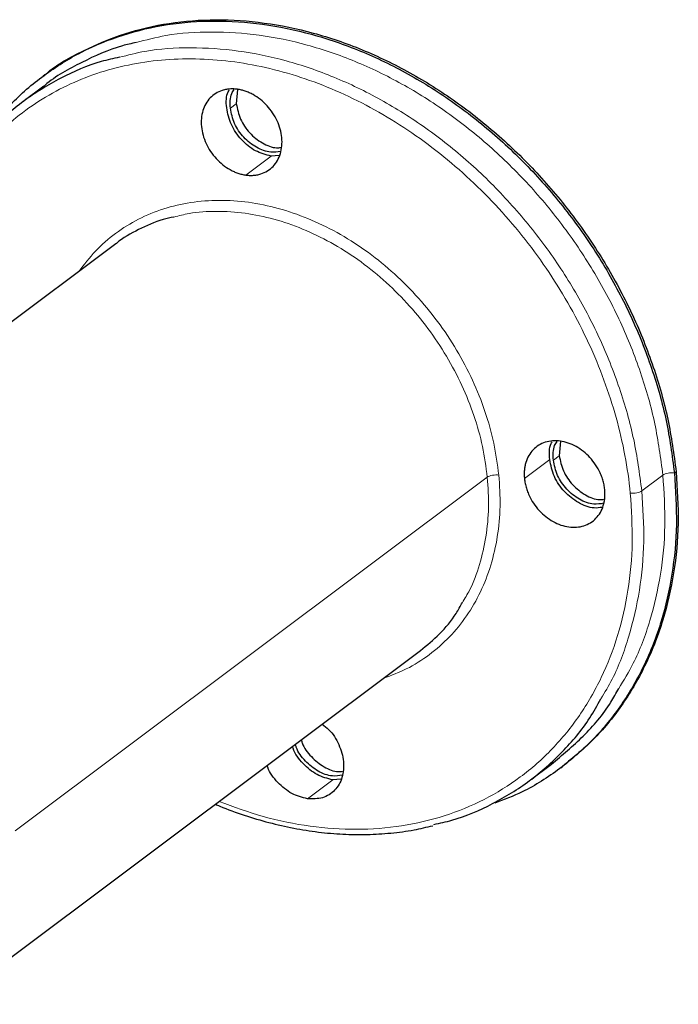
# Model space of a CAD drawing. Header units: millimetres. Extents: x 5 to 418, y 2 to 292.
# Tile 3 of 4: x 305 to 344, y 90 to 148. Entities that reach past the tile are written whole.
import ezdxf

# ---------------------------------------------------------------- set-up
doc = ezdxf.new("R2010")
doc.units = ezdxf.units.MM

msp = doc.modelspace()

# ---------------------------------------------------------------- linework, layer by layer
at = {"color": 7, "linetype": 'Continuous', "lineweight": 25}
for p, q in [((306.6497366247, 144.9641332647), (306.5501746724, 144.8895882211)), ((306.6009444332, 144.3029818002), (305.3564200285, 143.3711687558)), ((318.0334598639, 144.1075941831), (317.9568700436, 143.2548690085)), ((320.4963850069, 140.2049054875), (320.014903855, 140.167805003)), ((310.8521031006, 134.9935672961), (282.9747564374, 114.1209551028)), ((337.1034623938, 123.3391565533), (337.0268725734, 122.4864313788)), ((300.9552349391, 90.1063263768), (328.8325816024, 110.9789385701)), ((335.3238841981, 103.3467875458), (336.5684086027, 104.2786005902)), ((337.1169881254, 104.0647193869), (337.2165500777, 104.1392644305)), ((324.1364375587, 103.3886415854), (323.6549564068, 103.3515411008))]:
    msp.add_line(p, q, dxfattribs=at)
at = {"color": 7, "linetype": 'Continuous', "lineweight": 18}
for p, q in [((317.9568700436, 143.2548690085), (317.6084032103, 142.9939613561)), ((318.5214745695, 139.0496293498), (320.014903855, 140.167805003)), ((334.9693517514, 121.1368518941), (336.4627810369, 122.2550275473)), ((337.0268725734, 122.4864313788), (336.6784057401, 122.2255237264)), ((343.8273011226, 121.4677640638), (343.926863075, 121.5423091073)), ((304.9024778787, 100.3434114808), (332.7798245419, 121.2160236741)), ((341.9026224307, 120.4085960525), (343.1471468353, 121.3404090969)), ((323.6549564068, 103.3515411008), (322.1615271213, 102.2333654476))]:
    msp.add_line(p, q, dxfattribs=at)
at = {"color": 7, "linetype": 'Continuous', "lineweight": 25}
for points, knots in [([(306.6531950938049, 144.9599544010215), (306.6698417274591, 144.974667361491), (307.3397604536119, 145.5667683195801), (308.9095920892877, 146.4195825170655), (311.3370178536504, 147.4591883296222), (313.9780432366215, 148.0664758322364), (316.7465286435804, 148.282234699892), (319.6060772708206, 148.0890594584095), (322.5048213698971, 147.4939299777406), (325.3939501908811, 146.5060445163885), (328.2238197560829, 145.1425697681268), (330.9460633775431, 143.4267649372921), (333.5141002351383, 141.3880051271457), (335.883947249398, 139.0611754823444), (338.0152311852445, 136.486065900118), (339.8708264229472, 133.7068270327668), (341.4214427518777, 130.7706759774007), (342.6313693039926, 127.7291070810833), (343.5141619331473, 124.6294749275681), (343.7892960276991, 122.5713643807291), (343.926863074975, 121.5423091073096)], [0, 0, 0, 0, 0.0014966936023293, 0.060232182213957, 0.1189676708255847, 0.1777031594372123, 0.23643864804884, 0.2951741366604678, 0.3539096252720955, 0.4126451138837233, 0.4713806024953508, 0.5301160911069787, 0.5888515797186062, 0.6475870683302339, 0.7063225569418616, 0.7650580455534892, 0.8237935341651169, 0.8825290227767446, 0.9412645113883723, 1, 1, 1, 1]), ([(303.5264686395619, 141.8330775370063), (303.8864090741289, 142.3011034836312), (304.7853427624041, 143.4699754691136), (306.5676595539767, 144.9806670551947), (308.7878566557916, 146.3721653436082), (311.2433972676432, 147.3773743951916), (313.8768892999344, 147.9938784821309), (316.6473932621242, 148.2071677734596), (319.5064010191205, 148.0146542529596), (322.405290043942, 147.4193474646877), (325.2943800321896, 146.4315095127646), (328.1242600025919, 145.0680220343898), (330.846500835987, 143.3522206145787), (333.4145384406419, 141.3134598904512), (335.7843852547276, 138.9866304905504), (337.9156692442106, 136.4115208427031), (339.7712644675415, 133.6322819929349), (341.3218808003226, 130.6961309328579), (342.531807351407, 127.6545620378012), (343.4145999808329, 124.5549298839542), (343.6897340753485, 122.4968193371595), (343.8273011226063, 121.4677640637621)], [0, 0, 0, 0, 0.03577289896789, 0.0893410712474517, 0.1429092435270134, 0.196477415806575, 0.2500455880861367, 0.3036137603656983, 0.3571819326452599, 0.4107501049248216, 0.4643182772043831, 0.5178864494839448, 0.5714546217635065, 0.6250227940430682, 0.6785909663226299, 0.7321591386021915, 0.7857273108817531, 0.8392954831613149, 0.8928636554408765, 0.9464318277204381, 0.9999999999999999, 0.9999999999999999, 0.9999999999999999, 0.9999999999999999]), ([(312.0462329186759, 146.8690148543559), (311.7724221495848, 146.8101424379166), (310.6334617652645, 146.5652530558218), (308.8247985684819, 145.7104288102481), (307.2774022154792, 144.8938851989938), (306.6206544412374, 144.3133114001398), (306.6043350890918, 144.2988848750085)], [0, 0, 0, 0, 0.1351380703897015, 0.5621287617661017, 0.9891194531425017, 1, 1, 1, 1]), ([(311.0604141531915, 145.9976842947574), (310.6994936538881, 145.9209040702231), (309.4729551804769, 145.6599770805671), (307.5589405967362, 144.8074673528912), (305.3616429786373, 143.4738394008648), (303.4475692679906, 141.7586641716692), (302.0403090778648, 140.1190296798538), (301.4060439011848, 138.9597150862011), (301.1962209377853, 138.5761991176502)], [0, 0, 0, 0, 0.084896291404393, 0.2885083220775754, 0.4921203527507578, 0.6957323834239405, 0.8993444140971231, 1, 1, 1, 1]), ([(318.020967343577, 144.1118656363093), (317.9763502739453, 144.1172311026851), (317.8874610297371, 144.1279205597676), (317.7558994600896, 144.1338607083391), (317.6265081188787, 144.1322667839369), (317.49935932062, 144.1224367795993), (317.3744411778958, 144.1045618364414), (317.2517526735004, 144.0785775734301), (317.0329687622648, 144.0167719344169), (316.7349748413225, 143.8811956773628), (316.4056090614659, 143.6127641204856), (316.1456872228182, 143.2683014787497), (315.9698504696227, 142.857297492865), (315.8799158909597, 142.3984720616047), (315.8844753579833, 141.9074931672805), (315.9781932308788, 141.4041500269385), (316.1624633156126, 140.9079451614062), (316.4255583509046, 140.4367132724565), (316.7615074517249, 140.0108251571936), (317.1538460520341, 139.643445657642), (317.5183095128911, 139.4008468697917), (317.821701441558, 139.2485862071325), (318.0534155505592, 139.1574694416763), (318.2874606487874, 139.0883895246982), (318.443209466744, 139.0625925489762), (318.5214745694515, 139.0496293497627)], [0, 0, 0, 0, 0.0180117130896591, 0.0358841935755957, 0.053673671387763, 0.0714371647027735, 0.0892319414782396, 0.1071149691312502, 0.1251423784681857, 0.1875890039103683, 0.2501002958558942, 0.3125469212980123, 0.3750582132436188, 0.4375048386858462, 0.5000161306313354, 0.5624627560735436, 0.6249740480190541, 0.6874206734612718, 0.7499319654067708, 0.8123785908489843, 0.87488988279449, 0.9063083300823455, 0.9374288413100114, 0.968557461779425, 1, 1, 1, 1]), ([(320.0149038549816, 140.1678050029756), (319.7005880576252, 140.2484125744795), (319.0719564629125, 140.4096277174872), (318.226340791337, 141.1017146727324), (317.6093184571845, 142.0153428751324), (317.3509518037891, 143.0177772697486), (317.3456610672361, 143.7582383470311), (317.5179297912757, 144.0395623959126), (317.5394861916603, 144.0747651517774)], [0, 0, 0, 0, 0.1944379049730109, 0.3888758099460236, 0.5833137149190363, 0.7777516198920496, 0.9721895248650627, 1, 1, 1, 1]), ([(317.6084032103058, 142.99396135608), (317.5952659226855, 143.3015302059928), (317.5774162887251, 143.7194240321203), (317.7746050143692, 144.0180544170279), (317.8266633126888, 144.096893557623)], [0, 0, 0, 0, 0.7359975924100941, 1, 1, 1, 1]), ([(318.5214745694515, 139.0496293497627), (318.566091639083, 139.0442638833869), (318.6549808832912, 139.0335744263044), (318.7865424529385, 139.027634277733), (318.9159337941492, 139.0292282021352), (319.043082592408, 139.0390582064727), (319.1680007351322, 139.0569331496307), (319.2906892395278, 139.082917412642), (319.5094731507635, 139.1447230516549), (319.807467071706, 139.2802993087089), (320.1368328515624, 139.5487308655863), (320.3967546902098, 139.8931935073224), (320.5725914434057, 140.3041974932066), (320.6625260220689, 140.7630229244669), (320.6579665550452, 141.2540018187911), (320.5642486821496, 141.7573449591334), (320.3799785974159, 142.2535498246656), (320.1168835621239, 142.7247817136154), (319.7809344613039, 143.150669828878), (319.3885958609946, 143.5180493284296), (319.0241324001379, 143.7606481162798), (318.720740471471, 143.9129087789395), (318.48902636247, 144.0040255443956), (318.2549812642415, 144.0731054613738), (318.0992324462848, 144.0989024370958), (318.020967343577, 144.1118656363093)], [0, 0, 0, 0, 0.0180117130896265, 0.0358841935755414, 0.053673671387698, 0.0714371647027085, 0.0892319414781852, 0.1071149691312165, 0.1251423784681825, 0.1875890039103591, 0.2501002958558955, 0.3125469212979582, 0.3750582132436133, 0.4375048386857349, 0.5000161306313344, 0.5624627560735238, 0.6249740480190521, 0.6874206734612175, 0.7499319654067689, 0.8123785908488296, 0.8748898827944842, 0.9063083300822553, 0.9374288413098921, 0.9685574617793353, 1, 1, 1, 1]), ([(320.5700014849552, 140.4424326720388), (320.3800850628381, 140.4123841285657), (319.9246618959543, 140.3403271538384), (319.1300098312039, 140.6415357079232), (318.3700337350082, 141.2409161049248), (317.7947899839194, 142.0776936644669), (317.6705321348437, 142.688538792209), (317.6084032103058, 142.99396135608)], [0, 0, 0, 0, 0.1516972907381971, 0.3637729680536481, 0.5758486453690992, 0.7879243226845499, 1, 1, 1, 1]), ([(317.9568700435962, 143.2548690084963), (318.0189665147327, 142.9496292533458), (318.1431594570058, 142.3391497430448), (318.7188900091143, 141.4996300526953), (319.4770162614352, 140.9106697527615), (320.1584209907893, 140.6244202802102), (320.508336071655, 140.6678414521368), (320.5911704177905, 140.678120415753)], [0, 0, 0, 0, 0.2320106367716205, 0.4640212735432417, 0.6960319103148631, 0.9280425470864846, 0.9999999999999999, 0.9999999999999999, 0.9999999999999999, 0.9999999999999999]), ([(314.2754752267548, 136.5697047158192), (314.0583484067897, 136.5238875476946), (313.3212603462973, 136.3683503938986), (312.1855477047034, 135.8399178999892), (311.2579815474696, 135.3481011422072), (310.8639291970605, 134.9997648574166), (310.854137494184, 134.9911091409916)], [0, 0, 0, 0, 0.1709257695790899, 0.5802477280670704, 0.9895696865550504, 1, 1, 1, 1]), ([(339.7130952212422, 120.4877678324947), (339.7076774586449, 120.5355556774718), (339.6968838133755, 120.6307619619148), (339.6714178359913, 120.7740142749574), (339.63922950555, 120.9166653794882), (339.5996616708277, 121.0588020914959), (339.5528951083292, 121.2003921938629), (339.4988677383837, 121.3414520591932), (339.3876651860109, 121.5966618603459), (339.1868375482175, 121.9564466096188), (338.8509679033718, 122.3822046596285), (338.4585233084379, 122.7496194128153), (338.02208776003, 123.0403436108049), (337.5600724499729, 123.2479438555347), (337.0895623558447, 123.359260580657), (336.6283010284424, 123.3754718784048), (336.1953510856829, 123.2904243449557), (335.8050643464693, 123.1127871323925), (335.4755924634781, 122.8442990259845), (335.2156793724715, 122.4999445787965), (335.0690148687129, 122.1566755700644), (334.994651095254, 121.8591540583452), (334.9620336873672, 121.6259594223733), (334.951135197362, 121.3849804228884), (334.963259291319, 121.2198375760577), (334.9693517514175, 121.1368518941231)], [0, 0, 0, 0, 0.0180117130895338, 0.0358841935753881, 0.0536736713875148, 0.0714371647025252, 0.0892319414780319, 0.1071149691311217, 0.1251423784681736, 0.1875890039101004, 0.2501002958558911, 0.3125469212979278, 0.3750582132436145, 0.4375048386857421, 0.5000161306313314, 0.5624627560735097, 0.624974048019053, 0.6874206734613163, 0.7499319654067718, 0.8123785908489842, 0.8748898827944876, 0.9063083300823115, 0.9374288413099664, 0.9685574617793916, 1, 1, 1, 1]), ([(336.4627810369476, 122.255027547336), (336.4402711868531, 122.5978228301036), (336.4145417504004, 122.9896481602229), (336.5878075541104, 123.2711077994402), (336.6094887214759, 123.3063275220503)], [0, 0, 0, 0, 0.8748675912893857, 1, 1, 1, 1]), ([(336.6784057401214, 122.2255237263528), (336.6652684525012, 122.5330925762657), (336.6474188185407, 122.9509864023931), (336.8446075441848, 123.2496167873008), (336.8966658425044, 123.3284559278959)], [0, 0, 0, 0, 0.7359975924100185, 1, 1, 1, 1]), ([(339.5663875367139, 119.4364678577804), (339.407807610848, 119.4133207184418), (338.9565509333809, 119.3474529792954), (338.1359736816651, 119.6705962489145), (337.3007278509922, 120.3258145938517), (336.6677681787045, 121.247348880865), (336.5311100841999, 121.9191346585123), (336.4627810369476, 122.255027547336)], [0, 0, 0, 0, 0.1192969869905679, 0.3394727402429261, 0.5596484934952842, 0.779824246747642, 1, 1, 1, 1]), ([(339.6400040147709, 119.6739950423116), (339.4500875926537, 119.6439464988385), (338.9946644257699, 119.5718895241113), (338.2000123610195, 119.873098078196), (337.4400362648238, 120.4724784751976), (336.864792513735, 121.3092560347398), (336.7405346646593, 121.9201011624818), (336.6784057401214, 122.2255237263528)], [0, 0, 0, 0, 0.151697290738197, 0.3637729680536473, 0.5758486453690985, 0.7879243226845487, 1, 1, 1, 1]), ([(337.0268725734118, 122.4864313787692), (337.0889690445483, 122.1811916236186), (337.2131619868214, 121.5707121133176), (337.7888925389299, 120.7311924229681), (338.5470187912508, 120.1422321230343), (339.2284235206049, 119.8559826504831), (339.5783386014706, 119.8994038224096), (339.6611729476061, 119.9096827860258)], [0, 0, 0, 0, 0.2320106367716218, 0.4640212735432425, 0.6960319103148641, 0.9280425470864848, 1, 1, 1, 1]), ([(343.8273011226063, 121.4677640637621), (343.8922379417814, 120.4486477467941), (344.0221115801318, 118.4104151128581), (343.7364457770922, 115.4706475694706), (343.1029946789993, 112.6813640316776), (342.098527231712, 110.0946111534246), (340.7487053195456, 107.7547616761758), (339.0767936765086, 105.6970791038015), (337.1022483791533, 103.9757461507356), (335.1419225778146, 102.7085196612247), (333.7642526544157, 102.1868807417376), (333.2141405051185, 101.9785870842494)], [0, 0, 0, 0, 0.1154102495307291, 0.230820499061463, 0.346230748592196, 0.4616409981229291, 0.5770512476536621, 0.6924614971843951, 0.807871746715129, 0.9232819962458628, 1, 1, 1, 1]), ([(343.926863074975, 121.5423091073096), (343.9917950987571, 120.5231988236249), (344.1216591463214, 118.4849782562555), (343.8360652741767, 115.5451202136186), (343.2023408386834, 112.7561805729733), (342.1988948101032, 110.168142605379), (340.8452605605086, 107.8330895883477), (339.2016571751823, 105.7751362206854), (337.8702192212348, 104.6826412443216), (337.2130916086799, 104.1434432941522)], [0, 0, 0, 0, 0.1433790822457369, 0.2867581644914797, 0.4301372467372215, 0.5735163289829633, 0.7168954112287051, 0.8602744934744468, 1, 1, 1, 1]), ([(334.9693517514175, 121.1368518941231), (334.9747695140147, 121.0890640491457), (334.9855631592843, 120.9938577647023), (335.0110291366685, 120.8506054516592), (335.0432174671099, 120.7079543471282), (335.0827853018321, 120.5658176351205), (335.1295518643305, 120.4242275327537), (335.1835792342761, 120.2831676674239), (335.2947817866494, 120.0279578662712), (335.4956094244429, 119.6681731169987), (335.8314790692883, 119.2424150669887), (336.223923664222, 118.8750003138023), (336.6603592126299, 118.5842761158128), (337.1223745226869, 118.3766758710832), (337.5928846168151, 118.2653591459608), (338.0541459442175, 118.2491478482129), (338.4870958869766, 118.334195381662), (338.8773826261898, 118.5118325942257), (339.2068545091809, 118.7803207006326), (339.4667676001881, 119.1246751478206), (339.6134321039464, 119.4679441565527), (339.6877958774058, 119.7654656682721), (339.7204132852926, 119.998660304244), (339.7313117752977, 120.239639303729), (339.7191876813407, 120.4047821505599), (339.7130952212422, 120.4877678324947)], [0, 0, 0, 0, 0.0180117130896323, 0.035884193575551, 0.053673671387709, 0.0714371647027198, 0.0892319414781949, 0.107114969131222, 0.1251423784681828, 0.1875890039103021, 0.2501002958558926, 0.3125469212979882, 0.3750582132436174, 0.4375048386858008, 0.5000161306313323, 0.5624627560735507, 0.6249740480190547, 0.6874206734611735, 0.7499319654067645, 0.8123785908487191, 0.8748898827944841, 0.9063083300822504, 0.9374288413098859, 0.9685574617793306, 1, 1, 1, 1]), ([(328.8305472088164, 110.9813967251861), (329.2151171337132, 111.3001236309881), (329.9943128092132, 111.9459115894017), (330.8131425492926, 112.9199430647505), (331.187939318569, 113.601693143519), (331.3073083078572, 113.8188236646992)], [0, 0, 0, 0, 0.3990904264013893, 0.8086163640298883, 1, 1, 1, 1]), ([(336.5650179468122, 104.2826975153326), (337.2052859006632, 104.8144699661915), (338.5025636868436, 105.8919197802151), (339.8113355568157, 107.4321187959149), (340.3904337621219, 108.4766426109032), (340.5413424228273, 108.7488377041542)], [0, 0, 0, 0, 0.4187958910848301, 0.8485425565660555, 1, 1, 1, 1]), ([(329.6198900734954, 100.7202720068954), (329.9808105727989, 100.7970522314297), (331.2073490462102, 101.0579792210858), (333.1213636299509, 101.9104889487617), (335.3186612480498, 103.2441169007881), (337.2327349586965, 104.9592921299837), (338.6399951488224, 106.598926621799), (339.2742603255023, 107.7582412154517), (339.4840832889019, 108.1417571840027)], [0, 0, 0, 0, 0.0848962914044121, 0.2885083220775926, 0.4921203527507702, 0.6957323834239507, 0.8993444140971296, 1, 1, 1, 1]), ([(323.0256298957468, 106.63109828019), (323.1587248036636, 106.5347248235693), (323.5759566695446, 106.23260900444), (324.0554574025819, 105.4404576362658), (324.3464518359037, 104.4345450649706), (324.2576067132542, 103.4610114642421), (323.8133123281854, 102.6975823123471), (323.0815207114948, 102.2200207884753), (322.4681916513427, 102.2289172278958), (322.1615271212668, 102.233365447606)], [0, 0, 0, 0, 0.0724161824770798, 0.2270134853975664, 0.3816107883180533, 0.5362080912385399, 0.6908053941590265, 0.8454026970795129, 1, 1, 1, 1]), ([(323.6549564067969, 103.3515411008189), (323.3389543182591, 103.4317842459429), (322.7069501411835, 103.5922705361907), (321.8866288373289, 104.2898238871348), (321.3850505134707, 104.9178023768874), (321.2883345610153, 105.2866047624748), (321.278749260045, 105.3231559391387)], [0, 0, 0, 0, 0.3215423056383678, 0.6430846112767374, 0.9646269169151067, 1, 1, 1, 1]), ([(324.2100540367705, 103.626168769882), (324.0203139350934, 103.5961562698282), (323.5653135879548, 103.524185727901), (322.766515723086, 103.8245467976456), (322.0232390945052, 104.4273408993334), (321.5566137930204, 105.0305570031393), (321.4653676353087, 105.392385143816), (321.4504131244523, 105.4516858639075)], [0, 0, 0, 0, 0.1828791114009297, 0.4385475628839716, 0.6942160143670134, 0.9498844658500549, 1, 1, 1, 1]), ([(321.7988799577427, 105.7125935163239), (321.8138321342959, 105.6533051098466), (321.9050640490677, 105.291552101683), (322.3721418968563, 104.6859487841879), (323.1134209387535, 104.0936920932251), (323.7987067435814, 103.808202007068), (324.1484332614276, 103.8515862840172), (324.2312229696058, 103.8618565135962)], [0, 0, 0, 0, 0.0559065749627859, 0.3411184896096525, 0.6263304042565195, 0.9115423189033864, 1, 1, 1, 1]), ([(322.1615271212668, 102.233365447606), (321.845525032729, 102.3136085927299), (321.2135208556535, 102.4740948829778), (320.3931995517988, 103.1716482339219), (319.8916212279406, 103.7996267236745), (319.7949052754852, 104.1684291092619), (319.7853199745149, 104.2049802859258)], [0, 0, 0, 0, 0.3215423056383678, 0.6430846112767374, 0.9646269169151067, 1, 1, 1, 1]), ([(316.727098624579, 101.9151975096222), (316.8109067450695, 101.8779170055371), (317.37238742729, 101.6281526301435), (318.4278541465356, 101.259445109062), (319.8862075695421, 100.8179437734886), (321.3484838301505, 100.4869927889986), (322.8059866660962, 100.2569592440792), (324.2525239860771, 100.1321645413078), (325.6817189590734, 100.1114078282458), (327.0856220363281, 100.1986529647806), (328.3873324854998, 100.3697467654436), (329.2005307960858, 100.5613165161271), (329.5703456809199, 100.6484359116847)], [0, 0, 0, 0, 0.0194990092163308, 0.1306355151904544, 0.2417551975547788, 0.3528497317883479, 0.4639093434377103, 0.5749231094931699, 0.6858795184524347, 0.7967673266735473, 0.9075767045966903, 1, 1, 1, 1])]:
    msp.add_open_spline(points, degree=3, knots=knots, dxfattribs=at)
at = {"color": 7, "linetype": 'Continuous', "lineweight": 18}
for points, knots in [([(343.1471468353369, 121.3404090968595), (343.0122771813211, 122.349286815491), (342.7425378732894, 124.367042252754), (341.8770549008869, 127.4058973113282), (340.6908524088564, 130.3878275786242), (339.1706402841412, 133.2664071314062), (337.3514294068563, 135.9911507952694), (335.2619348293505, 138.5157692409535), (332.9385573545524, 140.7969702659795), (330.420866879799, 142.7957712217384), (327.7520277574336, 144.4778700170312), (324.9775444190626, 145.8148443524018), (322.1454436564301, 146.7824847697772), (319.3021251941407, 147.3692096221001), (316.5039176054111, 147.5464135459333), (314.0584570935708, 147.397873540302), (312.6272908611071, 147.0217302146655), (312.0462329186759, 146.8690148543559)], [0, 0, 0, 0, 0.0681036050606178, 0.1362072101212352, 0.2043108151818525, 0.2724144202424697, 0.3405180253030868, 0.4086216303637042, 0.4767252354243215, 0.5448288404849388, 0.612932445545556, 0.6810360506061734, 0.7491396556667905, 0.8172432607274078, 0.885346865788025, 0.9534504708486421, 1, 1, 1, 1]), ([(341.9026224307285, 120.4085960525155), (341.7677527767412, 121.4174737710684), (341.4980134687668, 123.4352292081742), (340.6325304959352, 126.4740842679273), (339.4463280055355, 129.4560145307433), (337.9261158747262, 132.3345941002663), (336.1069050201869, 135.0593377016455), (334.0174103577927, 137.5839563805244), (331.6940331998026, 139.865156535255), (329.1763415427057, 141.8639607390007), (326.5075068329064, 143.5460474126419), (323.7330070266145, 144.8830669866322), (320.9009677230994, 145.8505385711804), (318.0574198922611, 146.4378935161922), (315.26006831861, 146.6127459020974), (312.903407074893, 146.4773230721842), (311.5564927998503, 146.1267887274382), (311.0604141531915, 145.9976842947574)], [0, 0, 0, 0, 0.0685727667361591, 0.1371455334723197, 0.2057183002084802, 0.2742910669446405, 0.3428638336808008, 0.4114366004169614, 0.4800093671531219, 0.5485821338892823, 0.6171549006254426, 0.6857276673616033, 0.7543004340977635, 0.8228732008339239, 0.8914459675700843, 0.9600187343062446, 1, 1, 1, 1]), ([(298.9600263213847, 126.0639899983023), (298.8141037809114, 127.5398815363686), (298.8043985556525, 128.9970985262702), (299.0577947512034, 131.8183261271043), (299.3208899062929, 133.1822669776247), (300.1097895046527, 135.7645209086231), (300.6355744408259, 136.9827701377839), (301.9296604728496, 139.2268158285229), (302.6979295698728, 140.2525568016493), (304.4474710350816, 142.0721568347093), (305.4287001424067, 142.8659709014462), (307.5664631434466, 144.191199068), (308.7229441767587, 144.7225803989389), (311.1667756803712, 145.5025089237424), (312.454065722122, 145.7510368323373), (315.1100506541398, 145.9556934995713), (316.4786798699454, 145.9118171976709), (319.2447502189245, 145.5333371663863), (320.6421229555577, 145.1987427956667), (323.4119801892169, 144.2516708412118), (324.7843961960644, 143.639216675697), (327.4515962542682, 142.1599482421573), (328.7463143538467, 141.2931705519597), (331.2083582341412, 139.3385530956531), (332.3756231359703, 138.2507616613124), (334.5378958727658, 135.8959100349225), (335.5328502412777, 134.6289080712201), (337.3122569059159, 131.964317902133), (338.0966652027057, 130.5667955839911), (339.4248241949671, 127.6948655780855), (339.9685420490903, 126.2205289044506), (340.7944129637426, 123.2516257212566), (341.0765456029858, 121.7571326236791), (341.2224681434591, 120.2812410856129)], [0, 0, 0, 0, 0.0625, 0.0625, 0.125, 0.125, 0.1875, 0.1875, 0.25, 0.25, 0.3125, 0.3125, 0.375, 0.375, 0.4375, 0.4375, 0.5, 0.5, 0.5625, 0.5625, 0.625, 0.625, 0.6875, 0.6875, 0.75, 0.75, 0.8125, 0.8125, 0.875, 0.875, 0.9375, 0.9375, 1, 1, 1, 1]), ([(333.4599788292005, 121.3433786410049), (333.3763596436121, 121.9688828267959), (333.209121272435, 123.2198911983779), (332.6725218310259, 125.1039813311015), (331.9370762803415, 126.952778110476), (330.9945447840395, 128.7374973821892), (329.8666339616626, 130.4268386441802), (328.5711476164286, 131.9921013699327), (327.1306524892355, 133.4064486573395), (325.569688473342, 134.6456953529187), (323.9149929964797, 135.6886335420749), (322.1948701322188, 136.5174197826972), (320.4387556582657, 137.1178712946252), (318.6766894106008, 137.4797207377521), (316.9388479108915, 137.5967525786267), (315.2548655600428, 137.4670545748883), (313.6539308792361, 137.0925092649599), (312.1620363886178, 136.4807815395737), (310.8099333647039, 135.6376495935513), (309.6166262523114, 134.6082943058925), (308.9781628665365, 133.7680662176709), (308.665137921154, 133.3561203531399)], [0, 0, 0, 0, 0.0527374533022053, 0.1054749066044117, 0.1582123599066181, 0.2109498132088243, 0.2636872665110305, 0.3164247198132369, 0.3691621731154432, 0.4218996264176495, 0.4746370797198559, 0.527374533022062, 0.5801119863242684, 0.6328494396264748, 0.685586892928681, 0.7383243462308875, 0.7910617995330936, 0.8437992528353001, 0.8965367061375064, 0.9492741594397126, 1, 1, 1, 1]), ([(332.7798245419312, 121.2160236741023), (332.6989027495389, 121.8213503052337), (332.5370591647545, 123.0320035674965), (332.0177693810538, 124.8553166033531), (331.3060478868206, 126.6444747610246), (330.3939206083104, 128.371622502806), (329.3023940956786, 130.0064686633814), (328.0486972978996, 131.5212398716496), (326.6546710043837, 132.8899599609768), (325.1440560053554, 134.0892424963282), (323.5427551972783, 135.0984944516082), (321.8780552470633, 135.9007063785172), (320.1788319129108, 136.4811886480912), (318.4727022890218, 136.8336041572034), (316.7942947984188, 136.9385061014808), (315.3806326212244, 136.8573027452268), (314.5728017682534, 136.6470787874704), (314.2754752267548, 136.5697047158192)], [0, 0, 0, 0, 0.0685757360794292, 0.1371514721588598, 0.2057272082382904, 0.2743029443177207, 0.342878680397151, 0.4114544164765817, 0.4800301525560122, 0.5486058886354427, 0.617181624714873, 0.6857573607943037, 0.7543330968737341, 0.8229088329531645, 0.891484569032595, 0.9600603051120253, 1, 1, 1, 1]), ([(343.1471468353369, 121.3404090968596), (343.2123099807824, 121.3891987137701), (343.3235489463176, 121.4313284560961), (343.5753694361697, 121.4784803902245), (343.7144002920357, 121.4832122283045), (343.8273011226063, 121.4677640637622)], [0, 0, 0, 0, 0.5, 0.5, 1, 1, 1, 1]), ([(326.664293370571, 109.355475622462), (327.1163897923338, 109.5242090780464), (328.0727852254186, 109.881159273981), (329.3733839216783, 110.7088889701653), (330.5720986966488, 111.7578351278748), (331.5887603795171, 113.0078744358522), (332.4091327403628, 114.4303258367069), (333.0197202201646, 116.0026149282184), (333.4047514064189, 117.6980754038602), (333.5783934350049, 119.4849893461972), (333.4994503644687, 120.7239155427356), (333.4599788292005, 121.3433786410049)], [0, 0, 0, 0, 0.1007684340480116, 0.2131723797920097, 0.3255763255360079, 0.437980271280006, 0.550384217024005, 0.6627881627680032, 0.7751921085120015, 0.8875960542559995, 1, 1, 1, 1]), ([(331.3073083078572, 113.8188236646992), (331.4532254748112, 114.0586061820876), (331.8730778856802, 114.7485405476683), (332.3477083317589, 116.0523681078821), (332.7279945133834, 117.6870240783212), (332.8940153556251, 119.4179041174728), (332.8178881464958, 120.6166504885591), (332.7798245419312, 121.2160236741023)], [0, 0, 0, 0, 0.1175179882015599, 0.3381384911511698, 0.5587589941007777, 0.7793794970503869, 1, 1, 1, 1]), ([(332.7798245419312, 121.2160236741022), (332.8449876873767, 121.2648132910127), (332.9562266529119, 121.3069430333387), (333.2080471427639, 121.3540949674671), (333.34707799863, 121.3588268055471), (333.4599788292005, 121.3433786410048)], [0, 0, 0, 0, 0.5, 0.5, 1, 1, 1, 1]), ([(340.5413424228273, 108.7488377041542), (340.8383295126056, 109.233678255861), (341.5939373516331, 110.4672312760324), (342.4288663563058, 112.732887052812), (343.0602532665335, 115.459124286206), (343.3375924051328, 118.3434478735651), (343.2106286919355, 120.341422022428), (343.1471468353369, 121.3404090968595)], [0, 0, 0, 0, 0.1393343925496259, 0.3545007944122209, 0.5696671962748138, 0.784833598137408, 1, 1, 1, 1]), ([(339.4840832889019, 108.1417571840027), (339.7146716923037, 108.5213248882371), (340.4012837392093, 109.6515454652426), (341.1819322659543, 111.8028743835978), (341.8163714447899, 114.5268311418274), (342.0929073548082, 117.4117548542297), (341.9660507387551, 119.4096489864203), (341.9026224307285, 120.4085960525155)], [0, 0, 0, 0, 0.1122257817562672, 0.3341693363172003, 0.5561128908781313, 0.7780564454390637, 0.9999999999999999, 0.9999999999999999, 0.9999999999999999, 0.9999999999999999]), ([(341.9026224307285, 120.4085960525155), (341.837459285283, 120.359806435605), (341.7262203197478, 120.317676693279), (341.4743998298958, 120.2705247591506), (341.3353689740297, 120.2657929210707), (341.2224681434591, 120.2812410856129)], [0, 0, 0, 0, 0.5, 0.5, 1, 1, 1, 1]), ([(341.2224681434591, 120.2812410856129), (341.2848589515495, 119.3020890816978), (341.4096405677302, 117.3437850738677), (341.1351693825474, 114.5193180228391), (340.5265897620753, 111.8393592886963), (339.5614001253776, 109.3542676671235), (338.2649344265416, 107.1053559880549), (336.6570129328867, 105.1314309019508), (334.7657788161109, 103.4661659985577), (332.6234294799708, 102.1381305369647), (330.26663847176, 101.1698439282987), (327.7358238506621, 100.5786122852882), (325.0739003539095, 100.3718015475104), (322.3278743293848, 100.5632126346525), (319.5971116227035, 101.0999051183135), (317.8118350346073, 101.7606977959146), (316.947857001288, 102.0804859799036)], [0, 0, 0, 0, 0.071747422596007, 0.1434948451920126, 0.2152422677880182, 0.2869896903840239, 0.3587371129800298, 0.4304845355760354, 0.5022319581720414, 0.5739793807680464, 0.6457268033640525, 0.717474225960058, 0.7892216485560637, 0.8609690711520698, 0.9327164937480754, 1, 1, 1, 1])]:
    msp.add_open_spline(points, degree=3, knots=knots, dxfattribs=at)

doc.saveas('drawing.dxf')
